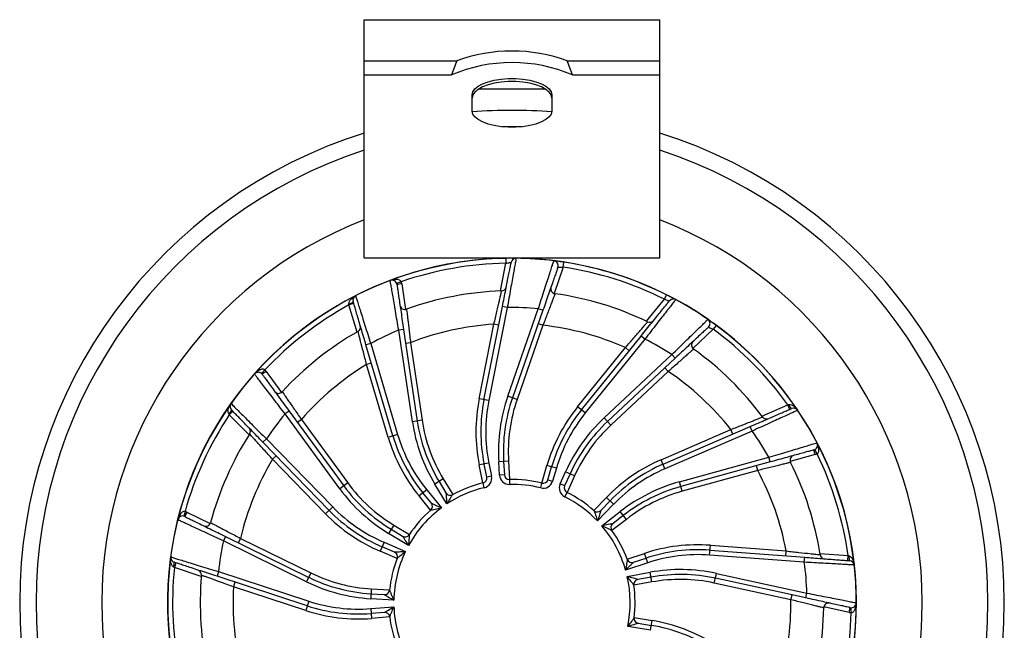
# Paper-space layout '_Superior' of a CAD drawing. Header units: millimetres. Extents: x -30 to 30, y -35.5 to 35.5.
# Tile 2 of 2: x -30 to 30, y -1.7 to 35.5. Entities that reach past the tile are written whole.
import ezdxf

# ---------------------------------------------------------------- set-up
doc = ezdxf.new("R2010")
doc.units = ezdxf.units.MM

psp = doc.layouts.new('_Superior')

# ---------------------------------------------------------------- linework, layer by layer
at = {"color": 7, "linetype": 'Continuous', "lineweight": 25}
for p, q in [((-9, 21), (-9, 35.526)), ((-9, 35.526), (9, 35.526)), ((9, 21), (9, 35.526)), ((-9, 33.021), (-3.366, 33.021)), ((3.366, 33.021), (9, 33.021)), ((-9, 32.16), (-3.679, 32.16)), ((3.679, 32.16), (9, 32.16)), ((-2.001, 31.319), (2.001, 31.319)), ((-2.426, 29.958), (-2.426, 30.952)), ((2.426, 30.952), (2.426, 29.958)), ((-9, 21), (9, 21)), ((-0.701, 18.987), (-0.366, 20.678)), ((-0.371, 20.977), (-0.366, 20.678)), ((3.122, 20.444), (2.56, 18.833)), ((3.122, 20.444), (3.167, 20.74)), ((-6.748, 19.549), (-7.03, 19.447)), ((-6.719, 19.433), (-7.015, 19.389)), ((-6.719, 19.433), (-6.485, 17.865)), ((9.285, 18.479), (9.42, 18.747)), ((-9.646, 18.224), (-9.933, 18.139)), ((-9.444, 16.486), (-9.933, 18.139)), ((-1.708, 12.361), (-0.583, 18.037)), ((-0.289, 17.978), (-0.583, 18.037)), ((8.203, 17.138), (9.285, 18.479)), ((-0.289, 17.978), (-1.414, 12.303)), ((-0.255, 12.577), (1.603, 17.909)), ((1.886, 17.81), (0.028, 12.478)), ((1.886, 17.81), (1.603, 17.909)), ((-2.003, 12.419), (-1.102, 16.964)), ((-0.808, 16.906), (-1.102, 16.964)), ((1.885, 16.895), (0.312, 12.38)), ((1.885, 16.895), (1.602, 16.994)), ((12.443, 16.893), (12.265, 16.651)), ((-6.607, 16.647), (-6.903, 16.603)), ((-6.07, 11.018), (-6.903, 16.603)), ((-6.607, 16.647), (-5.774, 11.062)), ((4.232, 11.739), (7.865, 16.242)), ((8.099, 16.054), (7.865, 16.242)), ((12.265, 16.651), (11.019, 15.486)), ((-8.611, 15.785), (-8.899, 15.7)), ((-7.257, 10.151), (-8.899, 15.7)), ((-8.611, 15.785), (-6.969, 10.236)), ((-6.182, 15.836), (-6.479, 15.792)), ((-6.182, 15.836), (-5.477, 11.107)), ((8.099, 16.054), (4.465, 11.551)), ((3.998, 11.927), (6.908, 15.533)), ((5.619, 11.255), (9.742, 15.113)), ((7.141, 15.345), (6.908, 15.533)), ((9.947, 14.894), (9.742, 15.113)), ((-8.572, 14.594), (-8.859, 14.509)), ((-7.545, 10.066), (-8.859, 14.509)), ((9.947, 14.894), (5.824, 11.036)), ((-15.06, 14.174), (-15.262, 13.952)), ((-14.98, 14.085), (-15.223, 13.908)), ((-14.98, 14.085), (-14.045, 12.805)), ((9.521, 14.084), (6.029, 10.817)), ((9.521, 14.084), (9.316, 14.303)), ((-1.414, 12.303), (-2.003, 12.419)), ((0.312, 12.38), (-0.255, 12.577)), ((15.228, 11.363), (16.809, 12.047)), ((16.929, 11.772), (16.809, 12.047)), ((-17.01, 11.654), (-17.225, 11.445)), ((-16.024, 10.209), (-17.225, 11.445)), ((-13.586, 11.67), (-13.828, 11.493)), ((-10.496, 6.935), (-13.828, 11.493)), ((-13.586, 11.67), (-10.253, 7.112)), ((4.465, 11.551), (3.998, 11.927)), ((-12.834, 11.149), (-13.076, 10.972)), ((-12.834, 11.149), (-10.011, 7.289)), ((-5.477, 11.107), (-6.07, 11.018)), ((6.029, 10.817), (5.619, 11.255)), ((-6.969, 10.236), (-7.545, 10.066)), ((9.083, 8.703), (13.335, 10.544)), ((9.202, 8.428), (14.512, 10.726)), ((14.632, 10.451), (9.322, 8.153)), ((13.455, 10.268), (13.335, 10.544)), ((14.632, 10.451), (14.512, 10.726)), ((-14.96, 9.975), (-15.175, 9.766)), ((-11.143, 5.616), (-15.175, 9.766)), ((-14.96, 9.975), (-10.928, 5.825)), ((18.482, 9.012), (16.953, 8.591)), ((18.482, 9.012), (18.402, 9.301)), ((18.593, 9.055), (18.458, 9.323)), ((-14.372, 8.939), (-14.587, 8.73)), ((-11.359, 5.407), (-14.587, 8.73)), ((-1.408, 8.499), (-1.996, 8.381)), ((-1.541, 7.64), (-1.702, 8.44)), ((-1.408, 8.499), (-1.247, 7.7)), ((-0.211, 8.613), (-0.81, 8.577)), ((-0.762, 7.763), (-0.81, 8.577)), ((-0.511, 8.595), (-0.462, 7.781)), ((-0.211, 8.613), (-0.145, 7.499)), ((9.322, 8.153), (9.083, 8.703)), ((10.206, 7.354), (15.65, 8.854)), ((15.729, 8.565), (10.286, 7.065)), ((15.729, 8.565), (15.65, 8.854)), ((-1.775, 7.287), (-1.996, 8.381)), ((1.814, 7.277), (2.127, 8.348)), ((2.703, 8.18), (2.127, 8.348)), ((2.186, 7.481), (2.415, 8.264)), ((2.703, 8.18), (2.474, 7.397)), ((2.933, 7.228), (3.269, 7.971)), ((3.542, 7.848), (3.206, 7.104)), ((3.815, 7.724), (3.269, 7.971)), ((14.975, 8.046), (10.365, 6.776)), ((14.975, 8.046), (14.896, 8.335)), ((-10.011, 7.289), (-10.496, 6.935)), ((-4.19, 7.528), (-4.703, 7.218)), ((-3.972, 6.005), (-4.703, 7.218)), ((-4.446, 7.373), (-4.025, 6.674)), ((-4.19, 7.528), (-3.613, 6.572)), ((-1.694, 6.998), (-1.764, 7.29)), ((-1.247, 7.7), (-1.541, 7.64)), ((-0.462, 7.781), (-0.762, 7.763)), ((-0.157, 7.498), (-0.15, 7.198)), ((1.752, 6.983), (1.826, 7.274)), ((2.186, 7.481), (2.474, 7.397)), ((3.206, 7.104), (2.933, 7.228)), ((3.815, 7.724), (3.356, 6.707)), ((10.365, 6.776), (10.206, 7.354)), ((-5.196, 6.872), (-5.662, 6.493)), ((-4.915, 6.049), (-5.429, 6.682)), ((-5.196, 6.872), (-4.303, 5.772)), ((3.346, 6.712), (3.212, 6.444)), ((-4.958, 5.627), (-5.662, 6.493)), ((4.988, 5.601), (5.763, 6.404)), ((5.413, 5.608), (5.979, 6.195)), ((6.195, 5.987), (5.763, 6.404)), ((-19.922, 5.552), (-19.998, 5.261)), ((-19.81, 5.51), (-19.942, 5.241)), ((-19.81, 5.51), (-18.387, 4.812)), ((-10.928, 5.825), (-11.359, 5.407)), ((6.195, 5.987), (5.212, 4.968)), ((5.483, 4.667), (6.598, 5.539)), ((6.968, 5.066), (6.598, 5.539)), ((6.968, 5.066), (6.089, 4.379)), ((6.783, 5.303), (6.141, 4.8)), ((-7.208, 4.719), (-7.519, 4.205)), ((-6.308, 3.472), (-7.519, 4.205)), ((-7.364, 4.462), (-6.666, 4.039)), ((-7.208, 4.719), (-6.254, 4.14)), ((-17.453, 4.019), (-17.585, 3.75)), ((-12.516, 1.263), (-17.585, 3.75)), ((-17.453, 4.019), (-12.384, 1.532)), ((-16.545, 3.908), (-16.677, 3.639)), ((-16.545, 3.908), (-12.252, 1.802)), ((-7.795, 3.67), (-8.031, 3.118)), ((-7.795, 3.67), (-6.493, 3.111)), ((-7.005, 2.678), (-8.031, 3.118)), ((-7.163, 3.072), (-7.913, 3.394)), ((12.042, 2.887), (12.087, 3.485)), ((12.065, 3.186), (17.835, 2.753)), ((12.087, 3.485), (16.708, 3.139)), ((16.685, 2.84), (16.708, 3.139)), ((-20.477, 2.414), (-20.571, 2.129)), ((8.268, 2.422), (6.923, 1.977)), ((7.02, 2.641), (8.079, 2.992)), ((7.399, 2.45), (8.173, 2.707)), ((8.268, 2.422), (8.079, 2.992)), ((17.812, 2.454), (12.042, 2.887)), ((17.812, 2.454), (17.835, 2.753)), ((18.764, 2.985), (20.483, 2.856)), ((20.46, 2.557), (20.483, 2.856)), ((-18.933, 1.593), (-20.571, 2.129)), ((-17.882, 1.88), (-17.976, 1.595)), ((-17.882, 1.88), (-12.383, 0.079)), ((-12.252, 1.802), (-12.516, 1.263)), ((7.024, 1.584), (8.417, 1.838)), ((8.524, 1.248), (8.417, 1.838)), ((-12.477, -0.206), (-17.976, 1.595)), ((-16.88, 1.236), (-16.973, 0.951)), ((8.524, 1.248), (7.426, 1.048)), ((8.471, 1.543), (7.668, 1.397)), ((12.327, 1.183), (12.455, 1.769)), ((17.908, 0.274), (12.391, 1.476)), ((12.455, 1.769), (17.972, 0.567)), ((-12.57, -0.491), (-16.973, 0.951)), ((-8.575, 0.828), (-8.612, 0.23)), ((-8.575, 0.828), (-7.461, 0.76)), ((16.999, 0.165), (12.327, 1.183)), ((-12.383, 0.079), (-12.57, -0.491)), ((-7.199, 0.143), (-8.612, 0.23)), ((-8.594, 0.529), (-7.78, 0.479)), ((16.999, 0.165), (17.063, 0.458)), ((17.908, 0.274), (17.972, 0.567)), ((-8.607, -0.373), (-7.195, -0.263)), ((-8.607, -0.373), (-8.56, -0.971)), ((20.553, -0.609), (19.004, -0.272)), ((20.553, -0.609), (20.617, -0.316)), ((20.671, -0.623), (20.676, -0.323)), ((-7.77, -0.609), (-8.584, -0.672)), ((-7.448, -0.884), (-8.56, -0.971)), ((7.443, -0.924), (8.544, -1.106)), ((8.446, -1.698), (8.544, -1.106)), ((8.446, -1.698), (7.049, -1.467)), ((7.69, -1.269), (8.495, -1.402))]:
    psp.add_line(p, q, dxfattribs=at)
at = {"color": 8, "linetype": 'Continuous', "lineweight": 25}
psp.add_line((0.587, 28.994), (-0.587, 28.994), dxfattribs=at)
at = {"color": 7, "linetype": 'Continuous', "lineweight": 25, "flags": 128}
for points in [[(-2.426, 30.952), (-2.384, 31.134), (-2.262, 31.31), (-2.062, 31.475), (-1.793, 31.621), (-1.462, 31.744), (-1.081, 31.841), (-0.664, 31.907), (-0.224, 31.941), (0.224, 31.941), (0.664, 31.907), (1.081, 31.841), (1.462, 31.744), (1.793, 31.621), (2.062, 31.475), (2.262, 31.31), (2.384, 31.134), (2.426, 30.952)], [(2.426, 30.751), (2.384, 30.936), (2.262, 31.114), (2.062, 31.28), (1.793, 31.428), (1.462, 31.553), (1.081, 31.651), (0.664, 31.718), (0.224, 31.752), (-0.224, 31.752), (-0.664, 31.718), (-1.081, 31.651), (-1.462, 31.553), (-1.793, 31.428), (-2.062, 31.28), (-2.262, 31.114), (-2.384, 30.936), (-2.426, 30.751)], [(2.426, 29.958), (2.384, 29.775), (2.262, 29.599), (2.062, 29.435), (1.793, 29.289), (1.462, 29.165), (1.081, 29.069), (0.664, 29.002), (0.224, 28.969), (-0.224, 28.969), (-0.664, 29.002), (-1.081, 29.069), (-1.462, 29.165), (-1.793, 29.289), (-2.062, 29.435), (-2.262, 29.599), (-2.384, 29.775), (-2.426, 29.958)]]:
    psp.add_lwpolyline(points, dxfattribs=at)
at = {"color": 7, "linetype": 'Continuous', "lineweight": 25}
for centre, radius, start, end in [((0, 23.769), 9.845, 70.00648, 109.99352), ((9.775, 27.756), 14.156, 158.1647, 161.87176), ((-9.775, 27.756), 14.156, 18.12824, 21.8353), ((0, 23.529), 9.383, 66.91252, 113.08748), ((0, 0), 30, 85.36973, 94.63027), ((0, 0), 30, 107.4576, 252.5424), ((0, 0), 30, 287.4576, 72.5424), ((0, 0), 25, 111.1002, 248.8998), ((0, 0), 25, 291.1002, 68.8998), ((0, 0), 20.981, 91.01388, 53.6259), ((0, 0), 20.681, 91.01388, 109.04383), ((0.246, 20.679), 0.3, 89.31821, 168.78935), ((0, 0), 20.981, 83.01388, 89.31821), ((2.515, 20.527), 0.3, 340.78935, 83.01388), ((0, 0), 20.681, 63.32157, 81.31821), ((0, 0), 20.981, 63.32157, 81.31821), ((-7.312, 19.345), 0.3, 8.48166, 110.70618), ((-7.312, 19.345), 0.6, 8.48166, 19.87501), ((-0.641, 19.289), 0.3, 271.90349, 348.78935), ((2.659, 19.116), 0.3, 160.78935, 262.08102), ((-9.392, 18.425), 0.3, 117.01051, 196.48166), ((0, 0), 19, 91.90349, 109.77333), ((0, 0), 19, 64.21119, 82.08102), ((0, 0), 20.681, 118.70618, 136.73614), ((-9.992, 18.617), 0.418, 277.26285, 318.38342), ((-6.529, 18.162), 0.3, 188.48166, 289.77333), ((9.828, 18.196), 0.3, 61.6259, 141.09705), ((0, 0), 20.981, 55.32157, 61.6259), ((0, 0), 17.981, 84.88484, 90.92164), ((-9.532, 16.782), 0.3, 299.5958, 16.48166), ((0, 0), 17, 93.71639, 111.32551), ((0, 0), 17, 66.02408, 83.6332), ((8.397, 17.378), 0.3, 244.21119, 321.09705), ((11.767, 17.007), 0.3, 313.09705, 55.32157), ((0, 0), 19, 119.5958, 137.46564), ((0, 0), 17.981, 112.57715, 118.61395), ((0, 0), 20.681, 35.62926, 53.6259), ((0, 0), 17.981, 57.19253, 63.22934), ((11.238, 15.691), 0.3, 133.09705, 234.38872), ((0, 0), 19, 36.51888, 54.38872), ((0, 0), 17, 121.4087, 139.01781), ((-15.465, 13.731), 0.3, 36.17397, 138.39849), ((-15.465, 13.731), 0.6, 36.17397, 47.56732), ((0, 0), 17, 38.33177, 55.94089), ((-14.222, 13.047), 0.3, 216.17397, 317.46564), ((-16.879, 11.95), 0.3, 144.70282, 224.17397), ((8.101, 10.417), 10.3, 168.78935, 191.40076), ((8.101, 10.417), 10, 168.78935, 191.40076), ((8.101, 10.417), 9.7, 168.78935, 191.40076), ((9.472, 9.188), 10.3, 160.78935, 183.40076), ((9.472, 9.188), 10, 160.78935, 183.40076), ((9.472, 9.188), 9.7, 160.78935, 183.40076), ((17.277, 12.163), 0.418, 194.18593, 235.3065), ((0, 0), 20.681, 146.39849, 164.42845), ((-17.499, 11.841), 0.418, 304.95516, 346.07573), ((0, 0), 17.981, 140.26945, 146.30626), ((12.014, 5.459), 10.3, 141.09705, 163.70845), ((12.014, 5.459), 10, 141.09705, 163.70845), ((12.014, 5.459), 9.7, 141.09705, 163.70845), ((17.159, 11.545), 0.3, 33.93359, 113.40474), ((4.117, 12.537), 10.3, 188.48166, 211.09306), ((4.117, 12.537), 10, 188.48166, 211.09306), ((4.117, 12.537), 9.7, 188.48166, 211.09306), ((12.657, 3.734), 10.3, 133.09705, 155.70845), ((12.657, 3.734), 10, 133.09705, 155.70845), ((12.657, 3.734), 9.7, 133.09705, 155.70845), ((15.511, 11.485), 0.3, 216.51888, 293.40474), ((0, 0), 19, 147.28811, 165.15795), ((-16.239, 10.43), 0.3, 327.28811, 44.17397), ((2.332, 12.988), 9.7, 196.48166, 219.09306), ((0, 0), 17.981, 29.50022, 35.53703), ((2.332, 12.988), 10.3, 196.48166, 219.09306), ((2.332, 12.988), 10, 196.48166, 219.09306), ((18.322, 9.591), 0.3, 285.40474, 27.62926), ((18.322, 9.591), 0.6, 285.40474, 296.79809), ((0, 0), 20.681, 7.93695, 25.96691), ((0, 0), 17, 149.101, 166.71012), ((13.175, -0.749), 10.3, 113.40474, 136.01614), ((13.175, -0.749), 10, 113.40474, 136.01614), ((17.243, 8.671), 0.3, 105.40474, 206.69641), ((0, 0), 19, 8.82657, 26.69641), ((13.175, -0.749), 9.7, 113.40474, 136.01614), ((0, 0), 17, 10.63947, 28.24858), ((-2.181, 13.014), 9.7, 216.17397, 238.78537), ((0, 0), 7.5, 103.60498, 118.88884), ((-1.835, 7.581), 0.3, 283.60498, 11.40076), ((-1.835, 7.581), 0.6, 283.60498, 11.40076), ((-0.163, 7.798), 0.6, 183.40076, 271.19653), ((-0.163, 7.798), 0.3, 183.40076, 271.19653), ((0, 0), 7.5, 75.91268, 91.19653), ((0, 0), 7.2, 75.91268, 91.19653), ((1.899, 7.565), 0.6, 255.91268, 343.70845), ((1.899, 7.565), 0.3, 255.91268, 343.70845), ((3.48, 6.981), 0.6, 155.70845, 243.50422), ((12.942, -2.576), 10.3, 105.40474, 128.01614), ((-2.181, 13.014), 10.3, 216.17397, 238.78537), ((-2.181, 13.014), 10, 216.17397, 238.78537), ((-3.768, 6.829), 0.3, 211.09306, 298.88884), ((0, 0), 7.2, 103.60498, 123.48108), ((3.48, 6.981), 0.3, 155.70845, 243.50422), ((0, 0), 7.5, 48.22037, 63.50422), ((12.942, -2.576), 10, 105.40474, 128.01614), ((12.942, -2.576), 9.7, 105.40474, 128.01614), ((-5.148, 5.86), 0.3, 311.29729, 39.09306), ((0, 0), 7.2, 43.62812, 63.50422), ((-20.074, 4.971), 0.6, 63.86628, 75.25962), ((-3.971, 12.584), 10.3, 224.17397, 246.78537), ((-3.971, 12.584), 10, 224.17397, 246.78537), ((-3.971, 12.584), 9.7, 224.17397, 246.78537), ((0, 0), 7.2, 126.70505, 151.17339), ((0, 0), 7.5, 131.29729, 146.58114), ((5.197, 5.817), 0.3, 228.22037, 316.01614), ((-20.074, 4.971), 0.3, 63.86628, 166.0908), ((-18.656, 4.944), 0.3, 243.86628, 345.15795), ((6.325, 4.564), 0.3, 128.01614, 215.81191), ((0, 0), 7.2, 15.93582, 40.40416), ((0, 0), 7.5, 20.52806, 35.81191), ((0, 0), 17.981, 167.96176, 173.99857), ((-6.51, 4.296), 0.3, 238.78537, 326.58114), ((0, 0), 7.2, 154.39736, 178.86569), ((-7.281, 2.797), 0.3, 338.9896, 66.78537), ((11.317, -6.786), 10.3, 85.71243, 108.32383), ((11.317, -6.786), 10, 85.71243, 108.32383), ((-20.499, 2.737), 0.3, 172.39513, 251.86628), ((-20.998, 2.352), 0.418, 332.64747, 13.76804), ((0, 0), 7.5, 158.9896, 174.27345), ((7.305, 2.735), 0.3, 200.52806, 288.32383), ((11.317, -6.786), 9.7, 85.71243, 108.32383), ((0, 0), 17.981, 1.80791, 7.84472), ((19.071, 2.961), 0.3, 188.82657, 265.71243), ((20.951, 2.741), 0.418, 166.49362, 207.61419), ((20.558, 2.248), 0.3, 6.24128, 85.71243), ((0, 0), 20.681, 174.0908, 192.12076), ((-19.226, 1.689), 0.3, 354.98042, 71.86628), ((-7.979, 10.51), 9.7, 243.86628, 266.47768), ((10.263, -8.295), 10.3, 77.71243, 100.32383), ((0, 0), 19, 174.98042, 192.85025), ((-7.979, 10.51), 10.3, 243.86628, 266.47768), ((-7.979, 10.51), 10, 243.86628, 266.47768), ((0, 0), 7.2, 348.24351, 12.71185), ((7.722, 1.102), 0.3, 100.32383, 188.11961), ((10.263, -8.295), 10, 77.71243, 100.32383), ((10.263, -8.295), 9.7, 77.71243, 100.32383), ((0, 0), 17, 176.79331, 194.40243), ((-7.761, 0.778), 0.3, 266.47768, 354.27345), ((0, 0), 7.5, 352.83575, 8.11961), ((-9.364, 9.297), 9.7, 251.86628, 274.47768), ((0, 0), 17, 342.94716, 0.55627), ((-9.364, 9.297), 10.3, 251.86628, 274.47768), ((-9.364, 9.297), 10, 251.86628, 274.47768), ((0, 0), 7.2, 182.08966, 206.558), ((0, 0), 19, 341.13426, 359.0041), ((19.297, -0.335), 0.3, 77.71243, 179.0041), ((20.681, -0.023), 0.3, 257.71243, 359.93695), ((-7.747, -0.908), 0.3, 6.68191, 94.47768), ((0, 0), 7.5, 186.68191, 201.96576), ((7.739, -0.973), 0.3, 172.83575, 260.63152), ((6.867, -11.268), 10.3, 58.02012, 80.63152), ((0, 0), 20.681, 340.24465, 358.2746), ((20.681, -0.023), 0.6, 257.71243, 269.10578), ((6.867, -11.268), 10, 58.02012, 80.63152)]:
    psp.add_arc(centre, radius, start, end, dxfattribs=at)
at = {"color": 8, "linetype": 'Continuous', "lineweight": 25}
for radius, start, end in [(29, 108.08001, 251.91999), (29, 288.08001, 71.91999), (20.991, 55.1848, 264.53262), (20.991, 275.46738, 54.19955)]:
    psp.add_arc((0, 0), radius, start, end, dxfattribs=at)
at = {"color": 7, "linetype": 'Continuous', "lineweight": 25}
for points, knots in [([(-0.583, 18.037), (-0.548, 18.213), (-0.514, 18.387), (-0.446, 18.729), (-0.413, 18.899), (-0.348, 19.225), (-0.317, 19.379), (-0.259, 19.672), (-0.232, 19.812), (-0.182, 20.062), (-0.16, 20.175), (-0.12, 20.374), (-0.103, 20.459), (-0.063, 20.665), (-0.048, 20.738), (-0.048, 20.738)], [0, 0, 0, 0, 0.125, 0.125, 0.25, 0.25, 0.375, 0.375, 0.5, 0.5, 0.625, 0.625, 0.75, 0.75, 1, 1, 1, 1]), ([(0.25, 20.979), (0.25, 20.979), (0.18, 20.98), (-0.052, 20.981), (-0.21, 20.98), (-0.371, 20.977)], [0, 0, 0, 0, 0.5, 0.5, 1, 1, 1, 1]), ([(-0.366, 20.678), (-0.285, 20.695), (-0.205, 20.71), (-0.086, 20.732), (-0.048, 20.738), (-0.048, 20.738)], [0, 0, 0, 0, 0.5, 0.5, 1, 1, 1, 1]), ([(0.25, 20.979), (0.25, 20.979), (0.235, 20.898), (0.194, 20.671), (0.176, 20.576), (0.136, 20.356), (0.114, 20.231), (0.064, 19.953), (0.036, 19.798), (-0.023, 19.472), (-0.054, 19.301), (-0.119, 18.938), (-0.152, 18.749), (-0.22, 18.369), (-0.254, 18.175), (-0.289, 17.978)], [0, 0, 0, 0, 0.25, 0.25, 0.375, 0.375, 0.5, 0.5, 0.625, 0.625, 0.75, 0.75, 0.875, 0.875, 1, 1, 1, 1]), ([(1.603, 17.909), (1.664, 18.1), (1.725, 18.288), (1.846, 18.66), (1.905, 18.844), (2.075, 19.367), (2.181, 19.692), (2.313, 20.097), (2.354, 20.221), (2.424, 20.434), (2.453, 20.525), (2.502, 20.673), (2.521, 20.73), (2.546, 20.806), (2.552, 20.825), (2.552, 20.825)], [0, 0, 0, 0, 0.125, 0.125, 0.25, 0.25, 0.5, 0.5, 0.625, 0.625, 0.75, 0.75, 0.875, 0.875, 1, 1, 1, 1]), ([(2.799, 20.429), (2.799, 20.429), (2.793, 20.411), (2.769, 20.343), (2.751, 20.292), (2.704, 20.158), (2.676, 20.076), (2.609, 19.884), (2.57, 19.772), (2.443, 19.408), (2.342, 19.116), (2.178, 18.647), (2.121, 18.483), (2.005, 18.15), (1.946, 17.981), (1.886, 17.81)], [0, 0, 0, 0, 0.125, 0.125, 0.25, 0.25, 0.375, 0.375, 0.5, 0.5, 0.75, 0.75, 0.875, 0.875, 1, 1, 1, 1]), ([(3.167, 20.74), (3.008, 20.765), (2.85, 20.787), (2.622, 20.817), (2.552, 20.825), (2.552, 20.825)], [0, 0, 0, 0, 0.5, 0.5, 1, 1, 1, 1]), ([(2.799, 20.429), (2.799, 20.429), (2.837, 20.432), (2.958, 20.439), (3.039, 20.442), (3.122, 20.444)], [0, 0, 0, 0, 0.5, 0.5, 1, 1, 1, 1]), ([(-6.748, 19.549), (-6.76, 19.58), (-6.782, 19.606), (-6.834, 19.645), (-6.862, 19.658), (-6.95, 19.688), (-7.011, 19.694), (-7.19, 19.694), (-7.307, 19.667), (-7.418, 19.626)], [0, 0, 0, 0, 0.125, 0.125, 0.25, 0.25, 0.5, 0.5, 1, 1, 1, 1]), ([(-6.903, 16.603), (-6.938, 16.8), (-6.971, 16.995), (-7.038, 17.381), (-7.07, 17.57), (-7.163, 18.113), (-7.22, 18.45), (-7.291, 18.87), (-7.313, 18.998), (-7.35, 19.22), (-7.366, 19.314), (-7.392, 19.468), (-7.402, 19.527), (-7.415, 19.606), (-7.418, 19.626), (-7.418, 19.626)], [0, 0, 0, 0, 0.125, 0.125, 0.25, 0.25, 0.5, 0.5, 0.625, 0.625, 0.75, 0.75, 0.875, 0.875, 1, 1, 1, 1]), ([(-7.015, 19.389), (-7.015, 19.389), (-7.013, 19.371), (-7.002, 19.3), (-6.994, 19.246), (-6.973, 19.106), (-6.961, 19.02), (-6.93, 18.819), (-6.913, 18.702), (-6.856, 18.321), (-6.811, 18.015), (-6.737, 17.523), (-6.712, 17.352), (-6.66, 17.002), (-6.633, 16.826), (-6.607, 16.647)], [0, 0, 0, 0, 0.125, 0.125, 0.25, 0.25, 0.375, 0.375, 0.5, 0.5, 0.75, 0.75, 0.875, 0.875, 1, 1, 1, 1]), ([(-9.939, 18.203), (-9.945, 18.264), (-9.923, 18.32), (-9.868, 18.418), (-9.833, 18.462), (-9.717, 18.58), (-9.625, 18.643), (-9.528, 18.692)], [0, 0, 0, 0, 0.25, 0.25, 0.5, 0.5, 1, 1, 1, 1]), ([(-9.528, 18.692), (-9.528, 18.692), (-9.504, 18.614), (-9.435, 18.393), (-9.406, 18.301), (-9.339, 18.087), (-9.301, 17.966), (-9.216, 17.697), (-9.169, 17.547), (-9.07, 17.231), (-9.017, 17.065), (-8.906, 16.714), (-8.848, 16.531), (-8.731, 16.162), (-8.672, 15.975), (-8.611, 15.785)], [0, 0, 0, 0, 0.25, 0.25, 0.375, 0.375, 0.5, 0.5, 0.625, 0.625, 0.75, 0.75, 0.875, 0.875, 1, 1, 1, 1]), ([(-1.102, 16.964), (-1.071, 17.095), (-1.04, 17.225), (-0.98, 17.481), (-0.95, 17.608), (-0.866, 17.97), (-0.814, 18.195), (-0.749, 18.478), (-0.729, 18.564), (-0.694, 18.714), (-0.679, 18.778), (-0.656, 18.882), (-0.646, 18.923), (-0.634, 18.976), (-0.631, 18.99), (-0.631, 18.99)], [0, 0, 0, 0, 0.125, 0.125, 0.25, 0.25, 0.5, 0.5, 0.625, 0.625, 0.75, 0.75, 0.875, 0.875, 1, 1, 1, 1]), ([(2.618, 18.819), (2.618, 18.819), (2.598, 18.766), (2.542, 18.619), (2.519, 18.558), (2.465, 18.415), (2.435, 18.335), (2.367, 18.156), (2.329, 18.056), (2.25, 17.848), (2.208, 17.738), (2.12, 17.506), (2.074, 17.386), (1.981, 17.143), (1.933, 17.02), (1.885, 16.895)], [0, 0, 0, 0, 0.25, 0.25, 0.375, 0.375, 0.5, 0.5, 0.625, 0.625, 0.75, 0.75, 0.875, 0.875, 1, 1, 1, 1]), ([(9.971, 18.46), (9.971, 18.46), (9.909, 18.494), (9.705, 18.602), (9.564, 18.675), (9.42, 18.747)], [0, 0, 0, 0, 0.5, 0.5, 1, 1, 1, 1]), ([(-8.899, 15.7), (-8.95, 15.872), (-9, 16.042), (-9.099, 16.377), (-9.148, 16.543), (-9.242, 16.861), (-9.287, 17.012), (-9.372, 17.299), (-9.412, 17.435), (-9.485, 17.68), (-9.517, 17.79), (-9.575, 17.984), (-9.599, 18.068), (-9.659, 18.268), (-9.68, 18.34), (-9.68, 18.34)], [0, 0, 0, 0, 0.125, 0.125, 0.25, 0.25, 0.375, 0.375, 0.5, 0.5, 0.625, 0.625, 0.75, 0.75, 1, 1, 1, 1]), ([(7.865, 16.242), (7.979, 16.382), (8.09, 16.52), (8.309, 16.791), (8.418, 16.926), (8.626, 17.185), (8.725, 17.307), (8.913, 17.54), (9.002, 17.65), (9.162, 17.849), (9.234, 17.938), (9.362, 18.096), (9.417, 18.164), (9.548, 18.327), (9.595, 18.385), (9.595, 18.385)], [0, 0, 0, 0, 0.125, 0.125, 0.25, 0.25, 0.375, 0.375, 0.5, 0.5, 0.625, 0.625, 0.75, 0.75, 1, 1, 1, 1]), ([(9.971, 18.46), (9.971, 18.46), (9.92, 18.395), (9.778, 18.213), (9.719, 18.137), (9.581, 17.961), (9.503, 17.861), (9.329, 17.638), (9.232, 17.514), (9.029, 17.253), (8.922, 17.115), (8.696, 16.824), (8.578, 16.672), (8.341, 16.367), (8.221, 16.211), (8.099, 16.054)], [0, 0, 0, 0, 0.25, 0.25, 0.375, 0.375, 0.5, 0.5, 0.625, 0.625, 0.75, 0.75, 0.875, 0.875, 1, 1, 1, 1]), ([(9.285, 18.479), (9.365, 18.457), (9.443, 18.434), (9.559, 18.397), (9.595, 18.385), (9.595, 18.385)], [0, 0, 0, 0, 0.5, 0.5, 1, 1, 1, 1]), ([(-6.428, 17.88), (-6.428, 17.88), (-6.421, 17.824), (-6.402, 17.668), (-6.394, 17.603), (-6.375, 17.452), (-6.365, 17.366), (-6.342, 17.176), (-6.329, 17.071), (-6.302, 16.849), (-6.288, 16.732), (-6.259, 16.486), (-6.244, 16.358), (-6.213, 16.1), (-6.198, 15.969), (-6.182, 15.836)], [0, 0, 0, 0, 0.25, 0.25, 0.375, 0.375, 0.5, 0.5, 0.625, 0.625, 0.75, 0.75, 0.875, 0.875, 1, 1, 1, 1]), ([(6.908, 15.533), (6.996, 15.635), (7.084, 15.735), (7.256, 15.934), (7.341, 16.033), (7.584, 16.314), (7.735, 16.489), (7.924, 16.709), (7.982, 16.776), (8.082, 16.893), (8.125, 16.943), (8.195, 17.024), (8.222, 17.056), (8.257, 17.097), (8.266, 17.108), (8.266, 17.108)], [0, 0, 0, 0, 0.125, 0.125, 0.25, 0.25, 0.5, 0.5, 0.625, 0.625, 0.75, 0.75, 0.875, 0.875, 1, 1, 1, 1]), ([(9.742, 15.113), (9.885, 15.253), (10.027, 15.392), (10.306, 15.665), (10.444, 15.8), (10.838, 16.184), (11.082, 16.423), (11.388, 16.72), (11.481, 16.811), (11.643, 16.967), (11.711, 17.034), (11.823, 17.143), (11.866, 17.184), (11.923, 17.24), (11.937, 17.254), (11.937, 17.254)], [0, 0, 0, 0, 0.125, 0.125, 0.25, 0.25, 0.5, 0.5, 0.625, 0.625, 0.75, 0.75, 0.875, 0.875, 1, 1, 1, 1]), ([(12.443, 16.893), (12.313, 16.988), (12.184, 17.081), (11.995, 17.214), (11.937, 17.254), (11.937, 17.254)], [0, 0, 0, 0, 0.5, 0.5, 1, 1, 1, 1]), ([(-8.859, 14.509), (-8.893, 14.639), (-8.926, 14.768), (-8.992, 15.023), (-9.024, 15.149), (-9.118, 15.509), (-9.176, 15.733), (-9.25, 16.013), (-9.272, 16.099), (-9.312, 16.248), (-9.328, 16.311), (-9.356, 16.415), (-9.366, 16.455), (-9.38, 16.508), (-9.384, 16.521), (-9.384, 16.521)], [0, 0, 0, 0, 0.125, 0.125, 0.25, 0.25, 0.5, 0.5, 0.625, 0.625, 0.75, 0.75, 0.875, 0.875, 1, 1, 1, 1]), ([(11.972, 16.788), (11.972, 16.788), (11.958, 16.775), (11.906, 16.726), (11.866, 16.689), (11.763, 16.592), (11.699, 16.533), (11.55, 16.394), (11.464, 16.313), (11.183, 16.05), (10.957, 15.839), (10.594, 15.499), (10.467, 15.38), (10.21, 15.139), (10.079, 15.017), (9.947, 14.894)], [0, 0, 0, 0, 0.125, 0.125, 0.25, 0.25, 0.375, 0.375, 0.5, 0.5, 0.75, 0.75, 0.875, 0.875, 1, 1, 1, 1]), ([(11.972, 16.788), (11.972, 16.788), (12.007, 16.773), (12.118, 16.723), (12.191, 16.688), (12.265, 16.651)], [0, 0, 0, 0, 0.5, 0.5, 1, 1, 1, 1]), ([(11.063, 15.447), (11.063, 15.447), (11.021, 15.409), (10.904, 15.305), (10.855, 15.261), (10.741, 15.16), (10.677, 15.103), (10.533, 14.976), (10.454, 14.906), (10.286, 14.758), (10.198, 14.68), (10.012, 14.516), (9.916, 14.431), (9.721, 14.259), (9.622, 14.172), (9.521, 14.084)], [0, 0, 0, 0, 0.25, 0.25, 0.375, 0.375, 0.5, 0.5, 0.625, 0.625, 0.75, 0.75, 0.875, 0.875, 1, 1, 1, 1]), ([(-15.06, 14.174), (-15.085, 14.196), (-15.117, 14.209), (-15.18, 14.219), (-15.212, 14.217), (-15.304, 14.203), (-15.36, 14.18), (-15.519, 14.096), (-15.61, 14.019), (-15.689, 13.93)], [0, 0, 0, 0, 0.125, 0.125, 0.25, 0.25, 0.5, 0.5, 1, 1, 1, 1]), ([(-13.828, 11.493), (-13.95, 11.652), (-14.071, 11.809), (-14.309, 12.119), (-14.426, 12.272), (-14.76, 12.709), (-14.967, 12.981), (-15.225, 13.32), (-15.304, 13.424), (-15.44, 13.603), (-15.498, 13.679), (-15.592, 13.803), (-15.629, 13.851), (-15.677, 13.914), (-15.689, 13.93), (-15.689, 13.93)], [0, 0, 0, 0, 0.125, 0.125, 0.25, 0.25, 0.5, 0.5, 0.625, 0.625, 0.75, 0.75, 0.875, 0.875, 1, 1, 1, 1]), ([(-15.223, 13.908), (-15.223, 13.908), (-15.212, 13.893), (-15.169, 13.835), (-15.137, 13.791), (-15.053, 13.677), (-15.002, 13.607), (-14.882, 13.442), (-14.812, 13.347), (-14.585, 13.036), (-14.402, 12.786), (-14.109, 12.385), (-14.007, 12.245), (-13.798, 11.96), (-13.693, 11.816), (-13.586, 11.67)], [0, 0, 0, 0, 0.125, 0.125, 0.25, 0.25, 0.375, 0.375, 0.5, 0.5, 0.75, 0.75, 0.875, 0.875, 1, 1, 1, 1]), ([(-14.001, 12.845), (-14.001, 12.845), (-13.969, 12.798), (-13.879, 12.669), (-13.842, 12.615), (-13.755, 12.49), (-13.706, 12.419), (-13.597, 12.262), (-13.537, 12.174), (-13.41, 11.99), (-13.344, 11.893), (-13.203, 11.689), (-13.13, 11.583), (-12.984, 11.369), (-12.909, 11.26), (-12.834, 11.149)], [0, 0, 0, 0, 0.25, 0.25, 0.375, 0.375, 0.5, 0.5, 0.625, 0.625, 0.75, 0.75, 0.875, 0.875, 1, 1, 1, 1]), ([(-17.26, 11.499), (-17.294, 11.55), (-17.3, 11.61), (-17.297, 11.723), (-17.286, 11.778), (-17.238, 11.936), (-17.187, 12.034), (-17.124, 12.123)], [0, 0, 0, 0, 0.25, 0.25, 0.5, 0.5, 1, 1, 1, 1]), ([(-17.124, 12.123), (-17.124, 12.123), (-17.066, 12.065), (-16.902, 11.902), (-16.834, 11.834), (-16.675, 11.676), (-16.585, 11.586), (-16.385, 11.387), (-16.273, 11.276), (-16.038, 11.043), (-15.915, 10.92), (-15.653, 10.661), (-15.517, 10.525), (-15.242, 10.253), (-15.102, 10.115), (-14.96, 9.975)], [0, 0, 0, 0, 0.25, 0.25, 0.375, 0.375, 0.5, 0.5, 0.625, 0.625, 0.75, 0.75, 0.875, 0.875, 1, 1, 1, 1]), ([(16.872, 12.061), (16.932, 12.074), (16.99, 12.059), (17.094, 12.016), (17.142, 11.986), (17.273, 11.886), (17.347, 11.802), (17.407, 11.712)], [0, 0, 0, 0, 0.25, 0.25, 0.5, 0.5, 1, 1, 1, 1]), ([(-15.175, 9.766), (-15.301, 9.895), (-15.424, 10.022), (-15.667, 10.272), (-15.788, 10.396), (-16.019, 10.635), (-16.129, 10.748), (-16.337, 10.962), (-16.436, 11.064), (-16.614, 11.247), (-16.694, 11.329), (-16.836, 11.475), (-16.897, 11.537), (-17.042, 11.687), (-17.094, 11.741), (-17.094, 11.741)], [0, 0, 0, 0, 0.125, 0.125, 0.25, 0.25, 0.375, 0.375, 0.5, 0.5, 0.625, 0.625, 0.75, 0.75, 1, 1, 1, 1]), ([(14.512, 10.726), (14.678, 10.798), (14.84, 10.868), (15.16, 11.007), (15.319, 11.076), (15.624, 11.207), (15.769, 11.27), (16.043, 11.389), (16.173, 11.445), (16.408, 11.547), (16.513, 11.592), (16.699, 11.673), (16.779, 11.707), (16.971, 11.79), (17.039, 11.82), (17.039, 11.82)], [0, 0, 0, 0, 0.125, 0.125, 0.25, 0.25, 0.375, 0.375, 0.5, 0.5, 0.625, 0.625, 0.75, 0.75, 1, 1, 1, 1]), ([(17.407, 11.712), (17.407, 11.712), (17.333, 11.678), (17.122, 11.583), (17.034, 11.543), (16.83, 11.451), (16.714, 11.399), (16.457, 11.282), (16.314, 11.217), (16.012, 11.08), (15.854, 11.008), (15.519, 10.856), (15.344, 10.776), (14.992, 10.616), (14.813, 10.534), (14.632, 10.451)], [0, 0, 0, 0, 0.25, 0.25, 0.375, 0.375, 0.5, 0.5, 0.625, 0.625, 0.75, 0.75, 0.875, 0.875, 1, 1, 1, 1]), ([(13.335, 10.544), (13.461, 10.593), (13.585, 10.641), (13.83, 10.737), (13.951, 10.784), (14.297, 10.921), (14.512, 11.006), (14.782, 11.113), (14.864, 11.145), (15.007, 11.202), (15.068, 11.226), (15.168, 11.266), (15.206, 11.281), (15.257, 11.301), (15.27, 11.307), (15.27, 11.307)], [0, 0, 0, 0, 0.125, 0.125, 0.25, 0.25, 0.5, 0.5, 0.625, 0.625, 0.75, 0.75, 0.875, 0.875, 1, 1, 1, 1]), ([(-14.587, 8.73), (-14.677, 8.83), (-14.767, 8.929), (-14.943, 9.124), (-15.031, 9.22), (-15.281, 9.495), (-15.437, 9.666), (-15.632, 9.881), (-15.692, 9.946), (-15.796, 10.06), (-15.84, 10.108), (-15.912, 10.187), (-15.94, 10.217), (-15.977, 10.258), (-15.987, 10.268), (-15.987, 10.268)], [0, 0, 0, 0, 0.125, 0.125, 0.25, 0.25, 0.5, 0.5, 0.625, 0.625, 0.75, 0.75, 0.875, 0.875, 1, 1, 1, 1]), ([(15.65, 8.854), (15.841, 8.912), (16.031, 8.969), (16.406, 9.081), (16.59, 9.137), (17.117, 9.294), (17.445, 9.391), (17.853, 9.512), (17.978, 9.549), (18.194, 9.613), (18.286, 9.64), (18.435, 9.685), (18.493, 9.702), (18.569, 9.724), (18.588, 9.73), (18.588, 9.73)], [0, 0, 0, 0, 0.125, 0.125, 0.25, 0.25, 0.5, 0.5, 0.625, 0.625, 0.75, 0.75, 0.875, 0.875, 1, 1, 1, 1]), ([(18.593, 9.055), (18.623, 9.071), (18.646, 9.096), (18.678, 9.152), (18.688, 9.182), (18.707, 9.273), (18.705, 9.334), (18.683, 9.512), (18.643, 9.625), (18.588, 9.73)], [0, 0, 0, 0, 0.125, 0.125, 0.25, 0.25, 0.5, 0.5, 1, 1, 1, 1]), ([(18.402, 9.301), (18.402, 9.301), (18.384, 9.297), (18.315, 9.277), (18.263, 9.263), (18.126, 9.225), (18.043, 9.202), (17.846, 9.148), (17.732, 9.117), (17.361, 9.014), (17.063, 8.932), (16.584, 8.8), (16.416, 8.754), (16.076, 8.66), (15.903, 8.613), (15.729, 8.565)], [0, 0, 0, 0, 0.125, 0.125, 0.25, 0.25, 0.375, 0.375, 0.5, 0.5, 0.75, 0.75, 0.875, 0.875, 1, 1, 1, 1]), ([(16.975, 8.536), (16.975, 8.536), (16.92, 8.522), (16.767, 8.485), (16.704, 8.469), (16.556, 8.432), (16.472, 8.412), (16.286, 8.366), (16.183, 8.34), (15.966, 8.287), (15.852, 8.259), (15.612, 8.2), (15.486, 8.17), (15.234, 8.108), (15.106, 8.077), (14.975, 8.046)], [0, 0, 0, 0, 0.25, 0.25, 0.375, 0.375, 0.5, 0.5, 0.625, 0.625, 0.75, 0.75, 0.875, 0.875, 1, 1, 1, 1]), ([(-4.025, 6.674), (-4.025, 6.674), (-4.024, 6.662), (-4.022, 6.623), (-4.02, 6.599), (-4.015, 6.518), (-4.01, 6.457), (-3.996, 6.269), (-3.985, 6.138), (-3.972, 6.005)], [0, 0, 0, 0, 0.125, 0.125, 0.25, 0.25, 0.5, 0.5, 1, 1, 1, 1]), ([(-4.915, 6.049), (-4.915, 6.049), (-4.903, 6.044), (-4.868, 6.029), (-4.845, 6.019), (-4.772, 5.987), (-4.715, 5.962), (-4.543, 5.884), (-4.424, 5.829), (-4.303, 5.772)], [0, 0, 0, 0, 0.125, 0.125, 0.25, 0.25, 0.5, 0.5, 1, 1, 1, 1]), ([(-3.623, 6.567), (-3.623, 6.567), (-3.63, 6.557), (-3.65, 6.525), (-3.663, 6.505), (-3.705, 6.439), (-3.738, 6.387), (-3.836, 6.229), (-3.904, 6.118), (-3.972, 6.005)], [0, 0, 0, 0, 0.125, 0.125, 0.25, 0.25, 0.5, 0.5, 1, 1, 1, 1]), ([(-19.922, 5.552), (-19.954, 5.56), (-19.989, 5.556), (-20.049, 5.536), (-20.077, 5.52), (-20.151, 5.464), (-20.191, 5.418), (-20.292, 5.27), (-20.337, 5.158), (-20.366, 5.043)], [0, 0, 0, 0, 0.125, 0.125, 0.25, 0.25, 0.5, 0.5, 1, 1, 1, 1]), ([(-4.95, 5.635), (-4.95, 5.635), (-4.938, 5.637), (-4.902, 5.646), (-4.878, 5.651), (-4.801, 5.668), (-4.742, 5.681), (-4.56, 5.721), (-4.433, 5.747), (-4.303, 5.772)], [0, 0, 0, 0, 0.125, 0.125, 0.25, 0.25, 0.5, 0.5, 1, 1, 1, 1]), ([(4.997, 5.593), (4.997, 5.593), (5.001, 5.582), (5.014, 5.547), (5.022, 5.524), (5.048, 5.45), (5.068, 5.392), (5.129, 5.216), (5.171, 5.093), (5.212, 4.968)], [0, 0, 0, 0, 0.125, 0.125, 0.25, 0.25, 0.5, 0.5, 1, 1, 1, 1]), ([(5.413, 5.608), (5.413, 5.608), (5.409, 5.596), (5.398, 5.559), (5.391, 5.535), (5.368, 5.458), (5.35, 5.4), (5.294, 5.219), (5.254, 5.094), (5.212, 4.968)], [0, 0, 0, 0, 0.125, 0.125, 0.25, 0.25, 0.5, 0.5, 1, 1, 1, 1]), ([(-17.585, 3.75), (-17.767, 3.834), (-17.947, 3.917), (-18.302, 4.082), (-18.477, 4.163), (-18.976, 4.394), (-19.285, 4.539), (-19.671, 4.719), (-19.789, 4.774), (-19.993, 4.869), (-20.08, 4.91), (-20.221, 4.976), (-20.275, 5.001), (-20.347, 5.035), (-20.366, 5.043), (-20.366, 5.043)], [0, 0, 0, 0, 0.125, 0.125, 0.25, 0.25, 0.5, 0.5, 0.625, 0.625, 0.75, 0.75, 0.875, 0.875, 1, 1, 1, 1]), ([(-19.942, 5.241), (-19.942, 5.241), (-19.926, 5.233), (-19.861, 5.201), (-19.812, 5.177), (-19.685, 5.115), (-19.608, 5.076), (-19.424, 4.987), (-19.318, 4.935), (-18.972, 4.765), (-18.695, 4.629), (-18.249, 4.41), (-18.093, 4.333), (-17.776, 4.178), (-17.615, 4.099), (-17.453, 4.019)], [0, 0, 0, 0, 0.125, 0.125, 0.25, 0.25, 0.375, 0.375, 0.5, 0.5, 0.75, 0.75, 0.875, 0.875, 1, 1, 1, 1]), ([(-18.366, 4.867), (-18.366, 4.867), (-18.316, 4.841), (-18.177, 4.768), (-18.119, 4.738), (-17.984, 4.667), (-17.908, 4.627), (-17.738, 4.538), (-17.644, 4.489), (-17.446, 4.385), (-17.342, 4.33), (-17.123, 4.214), (-17.009, 4.154), (-16.78, 4.033), (-16.663, 3.971), (-16.545, 3.908)], [0, 0, 0, 0, 0.25, 0.25, 0.375, 0.375, 0.5, 0.5, 0.625, 0.625, 0.75, 0.75, 0.875, 0.875, 1, 1, 1, 1]), ([(6.141, 4.8), (6.141, 4.8), (6.128, 4.798), (6.09, 4.791), (6.066, 4.786), (5.987, 4.771), (5.926, 4.759), (5.741, 4.722), (5.613, 4.695), (5.483, 4.667)], [0, 0, 0, 0, 0.125, 0.125, 0.25, 0.25, 0.5, 0.5, 1, 1, 1, 1]), ([(6.082, 4.388), (6.082, 4.388), (6.071, 4.394), (6.038, 4.41), (6.016, 4.42), (5.945, 4.454), (5.89, 4.48), (5.721, 4.559), (5.603, 4.613), (5.483, 4.667)], [0, 0, 0, 0, 0.125, 0.125, 0.25, 0.25, 0.5, 0.5, 1, 1, 1, 1]), ([(-6.666, 4.039), (-6.666, 4.039), (-6.659, 4.029), (-6.639, 3.996), (-6.626, 3.974), (-6.584, 3.906), (-6.552, 3.854), (-6.451, 3.694), (-6.381, 3.583), (-6.308, 3.472)], [0, 0, 0, 0, 0.125, 0.125, 0.25, 0.25, 0.5, 0.5, 1, 1, 1, 1]), ([(-6.26, 4.131), (-6.26, 4.131), (-6.261, 4.119), (-6.264, 4.082), (-6.266, 4.058), (-6.273, 3.979), (-6.278, 3.919), (-6.292, 3.733), (-6.3, 3.603), (-6.308, 3.472)], [0, 0, 0, 0, 0.125, 0.125, 0.25, 0.25, 0.5, 0.5, 1, 1, 1, 1]), ([(-7.163, 3.072), (-7.163, 3.072), (-7.151, 3.073), (-7.112, 3.076), (-7.087, 3.078), (-7.007, 3.083), (-6.946, 3.087), (-6.757, 3.099), (-6.626, 3.106), (-6.493, 3.111)], [0, 0, 0, 0, 0.125, 0.125, 0.25, 0.25, 0.5, 0.5, 1, 1, 1, 1]), ([(-7.001, 2.689), (-7.001, 2.689), (-6.992, 2.697), (-6.964, 2.721), (-6.946, 2.737), (-6.886, 2.788), (-6.839, 2.827), (-6.696, 2.946), (-6.596, 3.029), (-6.493, 3.111)], [0, 0, 0, 0, 0.125, 0.125, 0.25, 0.25, 0.5, 0.5, 1, 1, 1, 1]), ([(16.708, 3.139), (16.842, 3.124), (16.974, 3.109), (17.236, 3.08), (17.365, 3.066), (17.734, 3.026), (17.964, 3.001), (18.253, 2.97), (18.341, 2.961), (18.494, 2.945), (18.559, 2.938), (18.666, 2.927), (18.707, 2.923), (18.761, 2.917), (18.775, 2.915), (18.775, 2.915)], [0, 0, 0, 0, 0.125, 0.125, 0.25, 0.25, 0.5, 0.5, 0.625, 0.625, 0.75, 0.75, 0.875, 0.875, 1, 1, 1, 1]), ([(-20.627, 2.161), (-20.68, 2.19), (-20.714, 2.24), (-20.763, 2.341), (-20.779, 2.395), (-20.811, 2.558), (-20.811, 2.669), (-20.796, 2.777)], [0, 0, 0, 0, 0.25, 0.25, 0.5, 0.5, 1, 1, 1, 1]), ([(-20.796, 2.777), (-20.796, 2.777), (-20.718, 2.752), (-20.497, 2.684), (-20.405, 2.655), (-20.191, 2.589), (-20.07, 2.552), (-19.8, 2.468), (-19.649, 2.422), (-19.333, 2.324), (-19.166, 2.273), (-18.815, 2.165), (-18.631, 2.109), (-18.261, 1.996), (-18.073, 1.938), (-17.882, 1.88)], [0, 0, 0, 0, 0.25, 0.25, 0.375, 0.375, 0.5, 0.5, 0.625, 0.625, 0.75, 0.75, 0.875, 0.875, 1, 1, 1, 1]), ([(-17.976, 1.595), (-18.147, 1.651), (-18.315, 1.706), (-18.646, 1.815), (-18.811, 1.869), (-19.127, 1.972), (-19.276, 2.021), (-19.56, 2.114), (-19.695, 2.158), (-19.938, 2.238), (-20.047, 2.273), (-20.24, 2.336), (-20.323, 2.364), (-20.521, 2.429), (-20.592, 2.452), (-20.592, 2.452)], [0, 0, 0, 0, 0.125, 0.125, 0.25, 0.25, 0.375, 0.375, 0.5, 0.5, 0.625, 0.625, 0.75, 0.75, 1, 1, 1, 1]), ([(7.024, 2.63), (7.024, 2.63), (7.022, 2.618), (7.017, 2.581), (7.014, 2.557), (7.003, 2.479), (6.994, 2.419), (6.966, 2.235), (6.945, 2.107), (6.923, 1.977)], [0, 0, 0, 0, 0.125, 0.125, 0.25, 0.25, 0.5, 0.5, 1, 1, 1, 1]), ([(7.399, 2.45), (7.399, 2.45), (7.39, 2.441), (7.363, 2.414), (7.346, 2.396), (7.29, 2.339), (7.246, 2.295), (7.113, 2.161), (7.019, 2.069), (6.923, 1.977)], [0, 0, 0, 0, 0.125, 0.125, 0.25, 0.25, 0.5, 0.5, 1, 1, 1, 1]), ([(20.856, 2.281), (20.856, 2.281), (20.774, 2.286), (20.544, 2.299), (20.448, 2.305), (20.224, 2.318), (20.097, 2.326), (19.815, 2.342), (19.658, 2.351), (19.328, 2.37), (19.153, 2.38), (18.786, 2.4), (18.594, 2.411), (18.208, 2.433), (18.012, 2.443), (17.812, 2.454)], [0, 0, 0, 0, 0.25, 0.25, 0.375, 0.375, 0.5, 0.5, 0.625, 0.625, 0.75, 0.75, 0.875, 0.875, 1, 1, 1, 1]), ([(17.835, 2.753), (18.014, 2.74), (18.191, 2.727), (18.539, 2.701), (18.712, 2.688), (19.043, 2.663), (19.2, 2.651), (19.498, 2.629), (19.639, 2.618), (19.894, 2.599), (20.009, 2.59), (20.211, 2.575), (20.298, 2.569), (20.506, 2.553), (20.581, 2.547), (20.581, 2.547)], [0, 0, 0, 0, 0.125, 0.125, 0.25, 0.25, 0.375, 0.375, 0.5, 0.5, 0.625, 0.625, 0.75, 0.75, 1, 1, 1, 1]), ([(20.545, 2.839), (20.604, 2.822), (20.648, 2.782), (20.72, 2.696), (20.749, 2.647), (20.818, 2.497), (20.845, 2.389), (20.856, 2.281)], [0, 0, 0, 0, 0.25, 0.25, 0.5, 0.5, 1, 1, 1, 1]), ([(-16.973, 0.951), (-17.1, 0.998), (-17.225, 1.044), (-17.472, 1.134), (-17.594, 1.179), (-17.943, 1.306), (-18.161, 1.385), (-18.433, 1.484), (-18.517, 1.514), (-18.662, 1.567), (-18.723, 1.589), (-18.824, 1.625), (-18.863, 1.639), (-18.914, 1.658), (-18.927, 1.662), (-18.927, 1.662)], [0, 0, 0, 0, 0.125, 0.125, 0.25, 0.25, 0.5, 0.5, 0.625, 0.625, 0.75, 0.75, 0.875, 0.875, 1, 1, 1, 1]), ([(7.425, 1.059), (7.425, 1.059), (7.418, 1.069), (7.396, 1.099), (7.381, 1.118), (7.334, 1.181), (7.297, 1.23), (7.185, 1.378), (7.105, 1.481), (7.024, 1.584)], [0, 0, 0, 0, 0.125, 0.125, 0.25, 0.25, 0.5, 0.5, 1, 1, 1, 1]), ([(7.668, 1.397), (7.668, 1.397), (7.656, 1.401), (7.619, 1.412), (7.595, 1.419), (7.518, 1.442), (7.459, 1.46), (7.278, 1.513), (7.152, 1.549), (7.024, 1.584)], [0, 0, 0, 0, 0.125, 0.125, 0.25, 0.25, 0.5, 0.5, 1, 1, 1, 1]), ([(-7.463, 0.748), (-7.463, 0.748), (-7.458, 0.737), (-7.444, 0.703), (-7.434, 0.681), (-7.404, 0.608), (-7.38, 0.552), (-7.306, 0.381), (-7.253, 0.263), (-7.199, 0.143)], [0, 0, 0, 0, 0.125, 0.125, 0.25, 0.25, 0.5, 0.5, 1, 1, 1, 1]), ([(-7.78, 0.479), (-7.78, 0.479), (-7.769, 0.472), (-7.736, 0.453), (-7.714, 0.44), (-7.645, 0.399), (-7.592, 0.368), (-7.429, 0.272), (-7.315, 0.207), (-7.199, 0.143)], [0, 0, 0, 0, 0.125, 0.125, 0.25, 0.25, 0.5, 0.5, 1, 1, 1, 1]), ([(18.997, -0.33), (18.997, -0.33), (18.943, -0.317), (18.79, -0.279), (18.726, -0.264), (18.578, -0.228), (18.495, -0.207), (18.309, -0.161), (18.205, -0.136), (17.989, -0.082), (17.875, -0.054), (17.634, 0.006), (17.509, 0.037), (17.257, 0.1), (17.129, 0.132), (16.999, 0.165)], [0, 0, 0, 0, 0.25, 0.25, 0.375, 0.375, 0.5, 0.5, 0.625, 0.625, 0.75, 0.75, 0.875, 0.875, 1, 1, 1, 1]), ([(20.617, -0.316), (20.617, -0.316), (20.599, -0.312), (20.529, -0.297), (20.475, -0.285), (20.337, -0.255), (20.253, -0.237), (20.053, -0.193), (19.938, -0.168), (19.561, -0.086), (19.259, -0.02), (18.774, 0.086), (18.604, 0.123), (18.259, 0.198), (18.084, 0.236), (17.908, 0.274)], [0, 0, 0, 0, 0.125, 0.125, 0.25, 0.25, 0.375, 0.375, 0.5, 0.5, 0.75, 0.75, 0.875, 0.875, 1, 1, 1, 1]), ([(17.972, 0.567), (18.168, 0.529), (18.363, 0.492), (18.747, 0.417), (18.936, 0.38), (19.476, 0.275), (19.811, 0.209), (20.229, 0.126), (20.357, 0.101), (20.578, 0.057), (20.671, 0.038), (20.824, 0.008), (20.883, -0.004), (20.961, -0.019), (20.981, -0.023), (20.981, -0.023)], [0, 0, 0, 0, 0.125, 0.125, 0.25, 0.25, 0.5, 0.5, 0.625, 0.625, 0.75, 0.75, 0.875, 0.875, 1, 1, 1, 1]), ([(-7.77, -0.609), (-7.77, -0.609), (-7.76, -0.602), (-7.727, -0.582), (-7.706, -0.568), (-7.637, -0.526), (-7.585, -0.494), (-7.423, -0.396), (-7.31, -0.329), (-7.195, -0.263)], [0, 0, 0, 0, 0.125, 0.125, 0.25, 0.25, 0.5, 0.5, 1, 1, 1, 1]), ([(-7.449, -0.873), (-7.449, -0.873), (-7.445, -0.862), (-7.431, -0.827), (-7.422, -0.805), (-7.392, -0.732), (-7.37, -0.675), (-7.298, -0.503), (-7.248, -0.383), (-7.195, -0.263)], [0, 0, 0, 0, 0.125, 0.125, 0.25, 0.25, 0.5, 0.5, 1, 1, 1, 1]), ([(20.671, -0.623), (20.705, -0.623), (20.737, -0.611), (20.792, -0.577), (20.814, -0.555), (20.873, -0.483), (20.9, -0.428), (20.963, -0.26), (20.981, -0.142), (20.981, -0.023)], [0, 0, 0, 0, 0.125, 0.125, 0.25, 0.25, 0.5, 0.5, 1, 1, 1, 1]), ([(7.441, -0.935), (7.441, -0.935), (7.434, -0.945), (7.413, -0.975), (7.399, -0.995), (7.353, -1.059), (7.317, -1.108), (7.207, -1.258), (7.129, -1.362), (7.049, -1.467)], [0, 0, 0, 0, 0.125, 0.125, 0.25, 0.25, 0.5, 0.5, 1, 1, 1, 1]), ([(7.69, -1.269), (7.69, -1.269), (7.678, -1.273), (7.642, -1.285), (7.618, -1.292), (7.541, -1.317), (7.483, -1.335), (7.302, -1.392), (7.177, -1.43), (7.049, -1.467)], [0, 0, 0, 0, 0.125, 0.125, 0.25, 0.25, 0.5, 0.5, 1, 1, 1, 1])]:
    psp.add_open_spline(points, degree=3, knots=knots, dxfattribs=at)
for points in [[(-9.933, 18.139), (-9.935, 18.16), (-9.937, 18.182), (-9.939, 18.203)], [(16.809, 12.047), (16.83, 12.052), (16.852, 12.056), (16.872, 12.061)], [(-17.225, 11.445), (-17.237, 11.463), (-17.249, 11.481), (-17.26, 11.499)], [(20.483, 2.856), (20.503, 2.85), (20.524, 2.844), (20.545, 2.839)], [(-20.571, 2.129), (-20.59, 2.14), (-20.608, 2.15), (-20.627, 2.161)]]:
    psp.add_open_spline(points, degree=3, dxfattribs=at)

doc.saveas('drawing.dxf')
